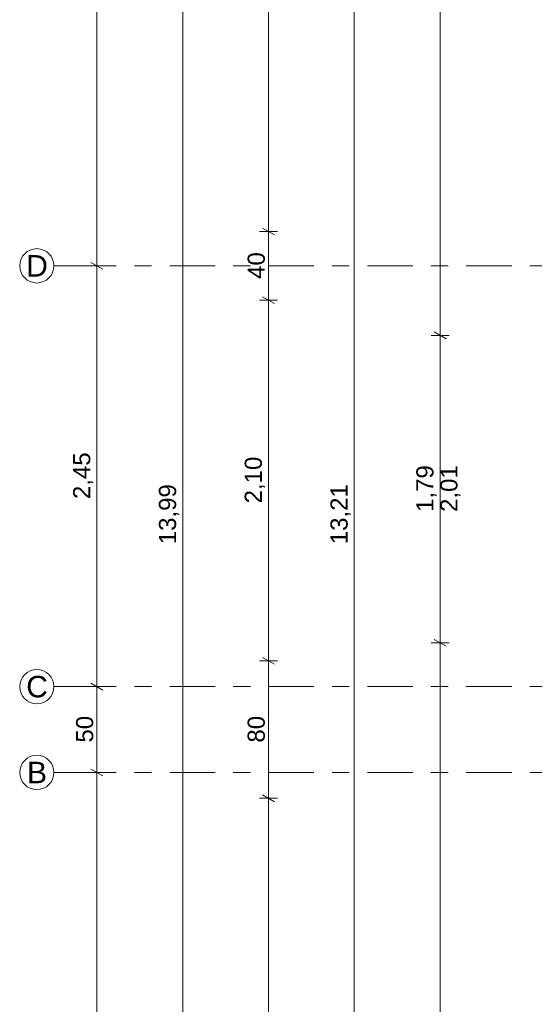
# Model space of a CAD drawing. Header units: metres. Extents: x -4 to 99, y -11 to 17.
# Tile 24 of 256: x -3.62 to -0.63, y 4 to 9.73. Entities that reach past the tile are written whole.
import ezdxf

# ---------------------------------------------------------------- set-up
doc = ezdxf.new("R2010")
doc.units = ezdxf.units.M
doc.header["$MEASUREMENT"] = 0
doc.linetypes.add('Strichlinie doppelt', pattern=[0.546806, 0.264583, -0.105833, 0.070556, -0.105833])
doc.layers.add('152 - Bemaßung_ Beschriftung.Ausbau', color=7, linetype='Continuous')
doc.layers.add('451 - Universal.Achsen Raster', color=7, linetype='Continuous')
doc.styles.add('ERSTELLTER_STIL_2', font='txt')
doc.dimstyles.new('ERSTELLTER_STIL__1', dxfattribs={"dimtxt": 0.1, "dimasz": 0.0532, "dimexe": 0.18, "dimexo": 0.0625, "dimgap": 0, "dimtad": 1, "dimzin": 0, "dimdsep": 46, "dimtxsty": 'ERSTELLTER_STIL_2', "dimblk": 'ARROWHEAD_2', "dimblk1": 'ARROWHEAD_2', "dimblk2": 'ARROWHEAD_2', "dimcen": 0.09, "dimse1": 1, "dimse2": 1, "dimclrd": 7, "dimclre": 7, "dimclrt": 7, "dimazin": 0, "dimtfac": 1, "dimtdec": 4, "dimtmove": 0, "dimatfit": 3, "dimfxl": 1, "dimtolj": 1, "dimtzin": 0, "dimarcsym": 0})
doc.dimstyles.new('ERSTELLTER_STIL__9', dxfattribs={"dimtxt": 0.1, "dimasz": 0.0532, "dimexe": 0.18, "dimexo": 0.0625, "dimgap": 0, "dimtad": 1, "dimzin": 0, "dimdsep": 46, "dimtxsty": 'ERSTELLTER_STIL_2', "dimblk": 'ARROWHEAD_2', "dimblk1": 'ARROWHEAD_2', "dimblk2": 'ARROWHEAD_2', "dimcen": 0.09, "dimse1": 1, "dimse2": 1, "dimclrd": 256, "dimclre": 256, "dimclrt": 256, "dimazin": 0, "dimtfac": 1, "dimtdec": 4, "dimtmove": 0, "dimatfit": 3, "dimfxl": 1, "dimtolj": 1, "dimtzin": 0, "dimarcsym": 0})

# ---------------------------------------------------------------- blocks, each defined once
blk = doc.blocks.new('*D220')
at = {"layer": '152 - Bemaßung_ Beschriftung.Ausbau', "color": 160, "linetype": 'Continuous', "lineweight": 5, "true_color": 0x3232ff}
for p, q in [((-3.1225, 5.35), (-3.2275, 5.35)), ((-3.21, 5.3702), (-3.14, 5.3298)), ((-3.175, 0.55), (-3.175, 5.35)), ((-3.1225, 0.55), (-3.2275, 0.55)), ((-3.21, 0.5702), (-3.14, 0.5298)), ((-3.175, 0.005), (-3.175, 0.55))]:
    blk.add_line(p, q, dxfattribs=at)
at = {"layer": '152 - Bemaßung_ Beschriftung.Ausbau', "color": 160, "lineweight": 5, "true_color": 0x3232ff, "insert": (-3.195, 2.817), "char_height": 0.1, "attachment_point": 7, "rotation": 90, "style": 'ERSTELLTER_STIL_2'}
blk.add_mtext('\\A1;{\\pql;\\fArial|b0|i0|c0|p38;4,80}', dxfattribs=at)
blk = doc.blocks.new('ARROWHEAD_2')
at = {"color": 0, "linetype": 'Continuous', "lineweight": 0}
for p, q in [((0, 0), (-1, 0)), ((-0.38, -0.66), (0.38, 0.66))]:
    blk.add_line(p, q, dxfattribs=at)
blk = doc.blocks.new('*D221')
at = {"layer": '152 - Bemaßung_ Beschriftung.Ausbau', "color": 160, "linetype": 'Continuous', "lineweight": 5, "true_color": 0x3232ff}
for p, q in [((-3.1225, 5.85), (-3.2275, 5.85)), ((-3.21, 5.8702), (-3.14, 5.8298)), ((-3.175, 5.35), (-3.175, 5.85)), ((-3.1225, 5.35), (-3.2275, 5.35)), ((-3.21, 5.3702), (-3.14, 5.3298))]:
    blk.add_line(p, q, dxfattribs=at)
at = {"layer": '152 - Bemaßung_ Beschriftung.Ausbau', "color": 160, "lineweight": 5, "true_color": 0x3232ff, "insert": (-3.195, 5.5241), "char_height": 0.1, "attachment_point": 7, "rotation": 90, "style": 'ERSTELLTER_STIL_2'}
blk.add_mtext('\\A1;{\\pql;\\fArial|b0|i0|c0|p38;50}', dxfattribs=at)
blk = doc.blocks.new('*D222')
at = {"layer": '152 - Bemaßung_ Beschriftung.Ausbau', "color": 160, "linetype": 'Continuous', "lineweight": 5, "true_color": 0x3232ff}
for p, q in [((-3.21, 8.3202), (-3.14, 8.2798)), ((-3.1225, 8.3), (-3.2275, 8.3)), ((-3.175, 5.85), (-3.175, 8.3)), ((-3.1225, 5.85), (-3.2275, 5.85)), ((-3.21, 5.8702), (-3.14, 5.8298))]:
    blk.add_line(p, q, dxfattribs=at)
at = {"layer": '152 - Bemaßung_ Beschriftung.Ausbau', "color": 160, "lineweight": 5, "true_color": 0x3232ff, "insert": (-3.195, 6.942), "char_height": 0.1, "attachment_point": 7, "rotation": 90, "style": 'ERSTELLTER_STIL_2'}
blk.add_mtext('\\A1;{\\pql;\\fArial|b0|i0|c0|p38;2,45}', dxfattribs=at)
blk = doc.blocks.new('*D223')
at = {"layer": '152 - Bemaßung_ Beschriftung.Ausbau', "color": 160, "linetype": 'Continuous', "lineweight": 5, "true_color": 0x3232ff}
for p, q in [((-3.1225, 13.15), (-3.2275, 13.15)), ((-3.21, 13.1702), (-3.14, 13.1298)), ((-3.175, 8.3), (-3.175, 13.15)), ((-3.21, 8.3202), (-3.14, 8.2798)), ((-3.1225, 8.3), (-3.2275, 8.3))]:
    blk.add_line(p, q, dxfattribs=at)
at = {"layer": '152 - Bemaßung_ Beschriftung.Ausbau', "color": 160, "lineweight": 5, "true_color": 0x3232ff, "insert": (-3.195, 10.592), "char_height": 0.1, "attachment_point": 7, "rotation": 90, "style": 'ERSTELLTER_STIL_2'}
blk.add_mtext('\\A1;{\\pql;\\fArial|b0|i0|c0|p38;4,85}', dxfattribs=at)
blk = doc.blocks.new('*D358')
at = {"layer": '152 - Bemaßung_ Beschriftung.Ausbau', "color": 7, "linetype": 'Continuous', "lineweight": 5}
for p, q in [((-1.175, 0.005), (-1.175, 6.105)), ((-1.1225, 0.005), (-1.2275, 0.005)), ((-1.21, 0.0252), (-1.14, -0.0152)), ((-1.175, -0.145), (-1.175, 0.005)), ((-1.1225, -0.145), (-1.2275, -0.145)), ((-1.21, -0.1248), (-1.14, -0.1652)), ((-1.175, -0.1792), (-1.175, -0.145))]:
    blk.add_line(p, q, dxfattribs=at)
at = {"layer": '152 - Bemaßung_ Beschriftung.Ausbau', "color": 7, "lineweight": 5, "insert": (-1.195, -0.317), "char_height": 0.1, "attachment_point": 7, "rotation": 90, "style": 'ERSTELLTER_STIL_2'}
blk.add_mtext('\\A1;{\\pql;\\fArial|b0|i0|c0|p38;15}', dxfattribs=at)
blk = doc.blocks.new('*D359')
at = {"layer": '152 - Bemaßung_ Beschriftung.Ausbau', "color": 7, "linetype": 'Continuous', "lineweight": 5}
for p, q in [((-1.1225, 6.105), (-1.2275, 6.105)), ((-1.21, 6.1252), (-1.14, 6.0848)), ((-1.175, 0.005), (-1.175, 6.105)), ((-1.21, 0.0252), (-1.14, -0.0152))]:
    blk.add_line(p, q, dxfattribs=at)
at = {"layer": '152 - Bemaßung_ Beschriftung.Ausbau', "color": 7, "lineweight": 5, "insert": (-1.195, 2.922), "char_height": 0.1, "attachment_point": 7, "rotation": 90, "style": 'ERSTELLTER_STIL_2'}
blk.add_mtext('\\A1;{\\pql;\\fArial|b0|i0|c0|p38;6,10}', dxfattribs=at)
blk = doc.blocks.new('*D360')
at = {"layer": '152 - Bemaßung_ Beschriftung.Ausbau', "color": 7, "linetype": 'Continuous', "lineweight": 5}
for p, q in [((-1.175, 7.895), (-1.175, 13.695)), ((-1.21, 7.9152), (-1.14, 7.8748)), ((-1.1225, 7.895), (-1.2275, 7.895)), ((-1.175, 6.105), (-1.175, 7.895)), ((-1.1225, 6.105), (-1.2275, 6.105)), ((-1.21, 6.1252), (-1.14, 6.0848))]:
    blk.add_line(p, q, dxfattribs=at)
at = {"layer": '152 - Bemaßung_ Beschriftung.Ausbau', "color": 7, "lineweight": 5, "char_height": 0.1, "attachment_point": 7, "rotation": 90, "style": 'ERSTELLTER_STIL_2'}
for s, insert in [('\\A1;{\\pql;\\fArial|b0|i0|c0|p38;1,79}', (-1.195, 6.867)), ('\\A1;{\\pql;\\fArial|b0|i0|c0|p38;2,01}', (-1.055, 6.867))]:
    blk.add_mtext(s, dxfattribs=dict(at, insert=insert))
blk = doc.blocks.new('*D361')
at = {"layer": '152 - Bemaßung_ Beschriftung.Ausbau', "color": 7, "linetype": 'Continuous', "lineweight": 5}
for p, q in [((-1.21, 13.7152), (-1.14, 13.6748)), ((-1.1225, 13.695), (-1.2275, 13.695)), ((-1.175, 7.895), (-1.175, 13.695)), ((-1.21, 7.9152), (-1.14, 7.8748))]:
    blk.add_line(p, q, dxfattribs=at)
at = {"layer": '152 - Bemaßung_ Beschriftung.Ausbau', "color": 7, "lineweight": 5, "insert": (-1.195, 10.662), "char_height": 0.1, "attachment_point": 7, "rotation": 90, "style": 'ERSTELLTER_STIL_2'}
blk.add_mtext('\\A1;{\\pql;\\fArial|b0|i0|c0|p38;5,80}', dxfattribs=at)
blk = doc.blocks.new('*D366')
at = {"layer": '152 - Bemaßung_ Beschriftung.Ausbau', "color": 7, "linetype": 'Continuous', "lineweight": 5}
for p, q in [((-1.71, 13.4752), (-1.64, 13.4348)), ((-1.6225, 13.455), (-1.7275, 13.455)), ((-1.675, 0.245), (-1.675, 13.455)), ((-1.6225, 0.245), (-1.7275, 0.245)), ((-1.71, 0.2652), (-1.64, 0.2248)), ((-1.675, 0.005), (-1.675, 0.245))]:
    blk.add_line(p, q, dxfattribs=at)
at = {"layer": '152 - Bemaßung_ Beschriftung.Ausbau', "color": 7, "lineweight": 5, "insert": (-1.695, 6.679), "char_height": 0.1, "attachment_point": 7, "rotation": 90, "style": 'ERSTELLTER_STIL_2'}
blk.add_mtext('\\A1;{\\pql;\\fArial|b0|i0|c0|p38;13,21}', dxfattribs=at)
blk = doc.blocks.new('*D373')
at = {"layer": '152 - Bemaßung_ Beschriftung.Ausbau', "color": 7, "linetype": 'Continuous', "lineweight": 5}
for p, q in [((-2.21, 5.2202), (-2.14, 5.1798)), ((-2.1225, 5.2), (-2.2275, 5.2)), ((-2.175, 0.7), (-2.175, 5.2)), ((-2.1225, 0.7), (-2.2275, 0.7)), ((-2.21, 0.7202), (-2.14, 0.6798)), ((-2.175, 0.25), (-2.175, 0.7))]:
    blk.add_line(p, q, dxfattribs=at)
at = {"layer": '152 - Bemaßung_ Beschriftung.Ausbau', "color": 7, "lineweight": 5, "insert": (-2.195, 2.817), "char_height": 0.1, "attachment_point": 7, "rotation": 90, "style": 'ERSTELLTER_STIL_2'}
blk.add_mtext('\\A1;{\\pql;\\fArial|b0|i0|c0|p38;4,50}', dxfattribs=at)
blk = doc.blocks.new('*D374')
at = {"layer": '152 - Bemaßung_ Beschriftung.Ausbau', "color": 7, "linetype": 'Continuous', "lineweight": 5}
for p, q in [((-2.21, 6.0202), (-2.14, 5.9798)), ((-2.1225, 6), (-2.2275, 6)), ((-2.175, 5.2), (-2.175, 6)), ((-2.21, 5.2202), (-2.14, 5.1798)), ((-2.1225, 5.2), (-2.2275, 5.2))]:
    blk.add_line(p, q, dxfattribs=at)
at = {"layer": '152 - Bemaßung_ Beschriftung.Ausbau', "color": 7, "lineweight": 5, "insert": (-2.195, 5.5241), "char_height": 0.1, "attachment_point": 7, "rotation": 90, "style": 'ERSTELLTER_STIL_2'}
blk.add_mtext('\\A1;{\\pql;\\fArial|b0|i0|c0|p38;80}', dxfattribs=at)
blk = doc.blocks.new('*D375')
at = {"layer": '152 - Bemaßung_ Beschriftung.Ausbau', "color": 7, "linetype": 'Continuous', "lineweight": 5}
for p, q in [((-2.1225, 8.1), (-2.2275, 8.1)), ((-2.21, 8.1202), (-2.14, 8.0798)), ((-2.175, 6), (-2.175, 8.1)), ((-2.21, 6.0202), (-2.14, 5.9798)), ((-2.1225, 6), (-2.2275, 6))]:
    blk.add_line(p, q, dxfattribs=at)
at = {"layer": '152 - Bemaßung_ Beschriftung.Ausbau', "color": 7, "lineweight": 5, "insert": (-2.195, 6.917), "char_height": 0.1, "attachment_point": 7, "rotation": 90, "style": 'ERSTELLTER_STIL_2'}
blk.add_mtext('\\A1;{\\pql;\\fArial|b0|i0|c0|p38;2,10}', dxfattribs=at)
blk = doc.blocks.new('*D376')
at = {"layer": '152 - Bemaßung_ Beschriftung.Ausbau', "color": 7, "linetype": 'Continuous', "lineweight": 5}
for p, q in [((-2.1225, 8.5), (-2.2275, 8.5)), ((-2.21, 8.5202), (-2.14, 8.4798)), ((-2.175, 8.1), (-2.175, 8.5)), ((-2.1225, 8.1), (-2.2275, 8.1)), ((-2.21, 8.1202), (-2.14, 8.0798))]:
    blk.add_line(p, q, dxfattribs=at)
at = {"layer": '152 - Bemaßung_ Beschriftung.Ausbau', "color": 7, "lineweight": 5, "insert": (-2.195, 8.2241), "char_height": 0.1, "attachment_point": 7, "rotation": 90, "style": 'ERSTELLTER_STIL_2'}
blk.add_mtext('\\A1;{\\pql;\\fArial|b0|i0|c0|p38;40}', dxfattribs=at)
blk = doc.blocks.new('*D377')
at = {"layer": '152 - Bemaßung_ Beschriftung.Ausbau', "color": 7, "linetype": 'Continuous', "lineweight": 5}
for p, q in [((-2.21, 13.0202), (-2.14, 12.9798)), ((-2.1225, 13), (-2.2275, 13)), ((-2.175, 8.5), (-2.175, 13)), ((-2.1225, 8.5), (-2.2275, 8.5)), ((-2.21, 8.5202), (-2.14, 8.4798))]:
    blk.add_line(p, q, dxfattribs=at)
at = {"layer": '152 - Bemaßung_ Beschriftung.Ausbau', "color": 7, "lineweight": 5, "insert": (-2.195, 10.617), "char_height": 0.1, "attachment_point": 7, "rotation": 90, "style": 'ERSTELLTER_STIL_2'}
blk.add_mtext('\\A1;{\\pql;\\fArial|b0|i0|c0|p38;4,50}', dxfattribs=at)
blk = doc.blocks.new('*D382')
at = {"layer": '152 - Bemaßung_ Beschriftung.Ausbau', "color": 7, "linetype": 'Continuous', "lineweight": 5}
for p, q in [((-2.675, 13.845), (-2.675, 13.8792)), ((-2.6225, 13.845), (-2.7275, 13.845)), ((-2.64, 13.8248), (-2.71, 13.8652)), ((-2.675, -0.145), (-2.675, 13.845)), ((-2.6225, -0.145), (-2.7275, -0.145)), ((-2.71, -0.1248), (-2.64, -0.1652)), ((-2.675, -0.1792), (-2.675, -0.145))]:
    blk.add_line(p, q, dxfattribs=at)
at = {"layer": '152 - Bemaßung_ Beschriftung.Ausbau', "color": 7, "lineweight": 5, "insert": (-2.695, 6.679), "char_height": 0.1, "attachment_point": 7, "rotation": 90, "style": 'ERSTELLTER_STIL_2'}
blk.add_mtext('\\A1;{\\pql;\\fArial|b0|i0|c0|p38;13,99}', dxfattribs=at)

msp = doc.modelspace()

# ---------------------------------------------------------------- linework, layer by layer
at = {"layer": '451 - Universal.Achsen Raster', "color": 160, "linetype": 'Strichlinie doppelt', "lineweight": 9, "true_color": 0x3232ff}
for p, q in [((-3.175, 8.3), (-3.425, 8.3)), ((64.935, 8.3), (-3.175, 8.3)), ((-3.175, 5.85), (-3.425, 5.85)), ((64.935, 5.85), (-3.175, 5.85)), ((-3.175, 5.35), (-3.425, 5.35)), ((64.935, 5.35), (-3.175, 5.35))]:
    msp.add_line(p, q, dxfattribs=at)
at = {"layer": '451 - Universal.Achsen Raster', "color": 160, "linetype": 'Continuous', "lineweight": 9, "true_color": 0x3232ff}
for centre in [(-3.525, 8.3), (-3.525, 5.85), (-3.525, 5.35)]:
    msp.add_circle(centre, 0.1, dxfattribs=at)
at = {"layer": '451 - Universal.Achsen Raster', "color": 160, "linetype": 'Strichlinie doppelt', "lineweight": 9, "true_color": 0x3232ff}
for p in [(-3.175, 8.3), (-3.175, 8.3), (-3.175, 5.85), (-3.175, 5.85), (-3.175, 5.35), (-3.175, 5.35)]:
    msp.add_point(p, dxfattribs=at)

# ---------------------------------------------------------------- texts
at = {"layer": '451 - Universal.Achsen Raster', "color": 160, "lineweight": 9, "true_color": 0x3232ff, "char_height": 0.125, "attachment_point": 1, "style": 'ERSTELLTER_STIL_2'}
for s, insert in [('\\A1;{\\pql;\\pt0;\\fArial|b0|i0|c0|p38;D}', (-3.5867, 8.3625)), ('\\A1;{\\pql;\\pt0;\\fArial|b0|i0|c0|p38;C}', (-3.5867, 5.9125)), ('\\A1;{\\pql;\\pt0;\\fArial|b0|i0|c0|p38;B}', (-3.5821, 5.4125))]:
    msp.add_mtext(s, dxfattribs=dict(at, insert=insert))

# ---------------------------------------------------------------- dimensions: what is measured, and where the dimension line sits
at = {"layer": '152 - Bemaßung_ Beschriftung.Ausbau', "color": 7, "linetype": 'Continuous', "lineweight": 5}
for base, p1, p2, picture, middle in [((-2.675, 13.845), (-0.165, -0.145), (-0.165, 13.845), '*D382', (-2.745, 6.847)), ((-1.175, 13.695), (0.105, 7.895), (-0.015, 13.695), '*D361', (-1.245, 10.7919)), ((-1.175, 7.895), (0.105, 6.105), (0.105, 7.895), '*D360', (-1.245, 6.9969)), ((-1.675, 13.455), (0.225, 0.245), (0.225, 13.455), '*D366', (-1.745, 6.847)), ((-2.175, 13), (0.68, 8.5), (0.68, 13), '*D377', (-2.245, 10.7468)), ((-2.175, 8.5), (0.68, 8.1), (0.68, 8.5), '*D376', (-2.245, 8.3003)), ((-2.175, 8.1), (0.68, 6), (0.68, 8.1), '*D375', (-2.245, 7.0468)), ((-1.175, 6.105), (-0.015, 0.005), (0.105, 6.105), '*D359', (-1.245, 3.0519)), ((-1.175, 0.005), (-0.165, -0.145), (-0.015, 0.005), '*D358', (-1.245, -0.2408)), ((-2.175, 6), (0.68, 5.2), (0.68, 6), '*D374', (-2.245, 5.6003)), ((-2.175, 5.2), (0.68, 0.7), (0.68, 5.2), '*D373', (-2.245, 2.9468))]:
    dim = msp.add_linear_dim(base=base, p1=p1, p2=p2, angle=90, dimstyle='ERSTELLTER_STIL__1', dxfattribs=at)
    dim.commit()
    dim.dimension.update_dxf_attribs({"geometry": picture, "text_midpoint": middle, "dimtype": 160, "text_rotation": 90})
at = {"layer": '152 - Bemaßung_ Beschriftung.Ausbau', "color": 160, "linetype": 'Continuous', "lineweight": 5, "true_color": 0x3232ff}
for base, p1, p2, picture, middle in [((-3.175, 13.15), (-3.425, 8.3), (-3.425, 13.15), '*D223', (-3.245, 10.7218)), ((-3.175, 8.3), (-3.425, 5.85), (-3.425, 8.3), '*D222', (-3.245, 7.0718)), ((-3.175, 5.85), (-3.425, 5.35), (-3.425, 5.85), '*D221', (-3.245, 5.6003)), ((-3.175, 5.35), (-3.425, 0.55), (-3.425, 5.35), '*D220', (-3.245, 2.9468))]:
    dim = msp.add_linear_dim(base=base, p1=p1, p2=p2, angle=90, dimstyle='ERSTELLTER_STIL__9', dxfattribs=at)
    dim.commit()
    dim.dimension.update_dxf_attribs({"geometry": picture, "text_midpoint": middle, "dimtype": 160, "text_rotation": 90})

doc.saveas('drawing.dxf')
